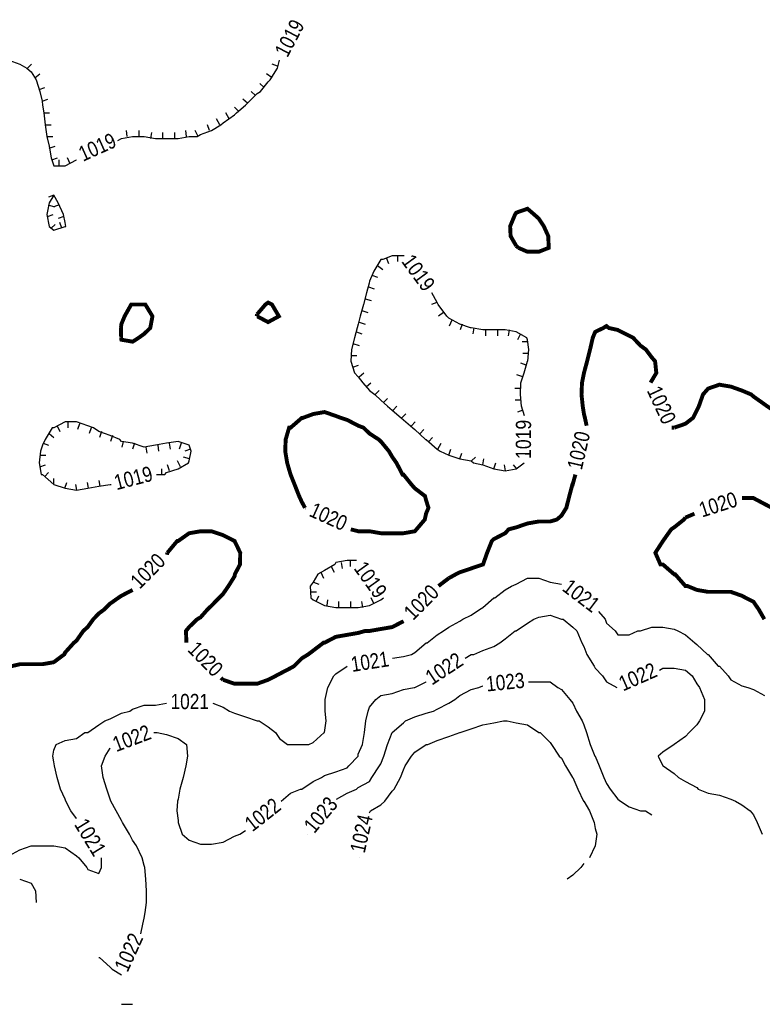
# Model space of a CAD drawing. Extents: x 628896 to 629881, y 4519192 to 4520125.
# Tile 2 of 12: x 629090 to 629280, y 4519224 to 4519476. Entities that reach past the tile are written whole.
import ezdxf
from ezdxf.enums import TextEntityAlignment as Align

# ---------------------------------------------------------------- set-up
doc = ezdxf.new("R2010")
doc.units = 0

msp = doc.modelspace()

# ---------------------------------------------------------------- linework, layer by layer
at = {"layer": 'GSLAYER', "linetype": 'CONTINUOUS', "flags": 128}
for points in [[(629072.875, 4519465.5), (629075.6875, 4519466), (629078.5625, 4519466), (629081.5625, 4519466), (629084.375, 4519466), (629087.3125, 4519466), (629090.125, 4519465), (629091.875, 4519464), (629093, 4519463), (629094.25, 4519461), (629095.1875, 4519458), (629095.8125, 4519455.5), (629095.875, 4519454.5), (629096.1875, 4519452.5), (629096.5625, 4519449.5), (629097, 4519446.5), (629097.5625, 4519444), (629098.125, 4519441), (629098.75, 4519439), (629101.6875, 4519439), (629104.5625, 4519440.5)], [(629092.0625, 4519464), (629093.0625, 4519465)], [(629116.0625, 4519446), (629118.9375, 4519446.5), (629121.875, 4519446.5), (629124.75, 4519446), (629127.625, 4519446), (629130.5625, 4519446), (629133.375, 4519446.5), (629135.4375, 4519446.5), (629136.3125, 4519447), (629139.125, 4519448), (629141.5, 4519449.5), (629142.0625, 4519450), (629145, 4519452), (629145.5, 4519452.5), (629147.8125, 4519454.5), (629148.8125, 4519455.5), (629150.75, 4519457.5), (629151.625, 4519458), (629153.5625, 4519460.5), (629154.125, 4519461), (629155.9375, 4519464), (629156.4375, 4519466)], [(629155.9375, 4519464.5), (629154.5625, 4519465)], [(629156.4375, 4519466), (629156.4375, 4519466)], [(629093.9375, 4519461.5), (629095.25, 4519462.5)], [(629154.5625, 4519461.5), (629153.1875, 4519462.5)], [(629095, 4519458.5), (629096.5, 4519459)], [(629152.5625, 4519459), (629151.4375, 4519460)], [(629150.375, 4519457), (629149.25, 4519458)], [(629095.8125, 4519455.5), (629097.25, 4519456)], [(629146, 4519453), (629145, 4519454)], [(629148.3125, 4519455), (629147.125, 4519456)], [(629096.1875, 4519452.5), (629097.6875, 4519452.5)], [(629143.625, 4519451), (629142.75, 4519452.5)], [(629096.5625, 4519449.5), (629098.0625, 4519449.5)], [(629138.5625, 4519448), (629138.0625, 4519449.5)], [(629141.1875, 4519449.5), (629140.375, 4519451)], [(629097, 4519446.5), (629098.5, 4519446.5)], [(629117.5625, 4519446.5), (629117.375, 4519448)], [(629120.5625, 4519446.5), (629120.5625, 4519448)], [(629123.625, 4519446), (629123.875, 4519447.5)], [(629126.625, 4519446), (629126.625, 4519447.5)], [(629129.6875, 4519446), (629129.6875, 4519447.5)], [(629132.6875, 4519446.5), (629132.5, 4519448)], [(629135.6875, 4519446.5), (629134.9375, 4519448)], [(629097.5625, 4519443.5), (629099.125, 4519444)], [(629115.1875, 4519445.5), (629116.0625, 4519446)], [(629098.25, 4519440.5), (629099.6875, 4519441)], [(629100.125, 4519439), (629100.125, 4519440.5)], [(629103, 4519439.5), (629102.3125, 4519441)], [(629104.5625, 4519440.5), (629104.5625, 4519440.5)], [(629101.6875, 4519424.5), (629101.25, 4519426.5), (629099.875, 4519429.5), (629098.75, 4519431.5), (629097.5625, 4519429.5), (629097, 4519426.5), (629097.625, 4519423.5), (629098.75, 4519422.5), (629101.6875, 4519423.5), (629101.8125, 4519423.5)], [(629098.75, 4519431.5), (629097.4375, 4519431)], [(629097.375, 4519429), (629098.9375, 4519428.5)], [(629100.1875, 4519429), (629098.8125, 4519428.5)], [(629097.125, 4519426), (629098.625, 4519426.5)], [(629098.125, 4519423), (629099.125, 4519424)], [(629101.375, 4519426), (629099.875, 4519425.5)], [(629100.8125, 4519423), (629100.3125, 4519424.5)], [(629101.8125, 4519423.5), (629101.6875, 4519424.5)], [(629188.1875, 4519416), (629185.3125, 4519416), (629182.9375, 4519415), (629182.375, 4519415), (629180.625, 4519412), (629179.5, 4519409.5), (629179.4375, 4519409), (629178.75, 4519406.5), (629177.9375, 4519403.5), (629177.125, 4519400.5), (629176.625, 4519398.5), (629176.375, 4519397.5), (629175.6875, 4519395), (629174.875, 4519392), (629174.6875, 4519389), (629175.6875, 4519386), (629176.625, 4519385), (629177.75, 4519383.5), (629179.5, 4519381.5), (629180.8125, 4519380.5), (629182.375, 4519379), (629184.125, 4519377.5), (629185.3125, 4519376.5), (629187.625, 4519374.5), (629188.1875, 4519374), (629190.5625, 4519372), (629191.0625, 4519371.5), (629193.8125, 4519369), (629193.9375, 4519369), (629196.8125, 4519366.5), (629197.5625, 4519366), (629199.75, 4519365), (629202.5625, 4519364), (629205.5, 4519363.5), (629206.0625, 4519363), (629208.4375, 4519362.5), (629211.25, 4519361.5), (629214.1875, 4519361), (629217, 4519361.5), (629219.0625, 4519363)], [(629183.75, 4519415.5), (629184.3125, 4519414)], [(629186.6875, 4519416), (629186.6875, 4519414.5)], [(629188.375, 4519416), (629188.1875, 4519416)], [(629180.125, 4519411), (629181.5, 4519410.5)], [(629181.5625, 4519413.5), (629182.875, 4519412.5)], [(629179.25, 4519408), (629180.6875, 4519407.5)], [(629218.375, 4519377.5), (629218.0625, 4519380.5), (629218.1875, 4519383.5), (629219.0625, 4519386), (629219.875, 4519389), (629219.9375, 4519389), (629220.25, 4519392), (629219.875, 4519394.5), (629219.75, 4519395), (629217, 4519396.5), (629214.1875, 4519397), (629211.25, 4519397), (629208.4375, 4519397), (629205.5, 4519397.5), (629205.3125, 4519397.5), (629202.5625, 4519398.5), (629199.75, 4519400), (629199.25, 4519400.5), (629197, 4519403.5), (629196.8125, 4519404), (629195.4375, 4519406.5)], [(629195.4375, 4519406.5), (629195.4375, 4519406.5)], [(629178.375, 4519405), (629179.9375, 4519404.5)], [(629196.6875, 4519404), (629195.375, 4519403.5)], [(629177.5625, 4519402), (629179.0625, 4519401.5)], [(629198.375, 4519401.5), (629197.125, 4519400.5)], [(629176.8125, 4519399), (629178.375, 4519398.5)], [(629200.5, 4519399.5), (629199.8125, 4519398)], [(629203.1875, 4519398.5), (629202.625, 4519397)], [(629176.125, 4519396.5), (629177.5625, 4519396)], [(629206.1875, 4519397.5), (629205.875, 4519396)], [(629209.125, 4519397), (629209.125, 4519395.5)], [(629212.1875, 4519397), (629212.1875, 4519395.5)], [(629215.1875, 4519397), (629214.9375, 4519395.5)], [(629218.0625, 4519396), (629217.3125, 4519394.5)], [(629175.25, 4519393.5), (629176.8125, 4519393)], [(629220, 4519394), (629218.5, 4519394)], [(629220.125, 4519391), (629218.6875, 4519391)], [(629174.75, 4519390.5), (629176.25, 4519390.5)], [(629219.5625, 4519388), (629218.1875, 4519388.5)], [(629175.25, 4519387.5), (629176.6875, 4519388)], [(629176.8125, 4519385), (629178, 4519386)], [(629178.6875, 4519382.5), (629179.8125, 4519383.5)], [(629218.6875, 4519385), (629217.1875, 4519385.5)], [(629180.9375, 4519380.5), (629182, 4519381.5)], [(629218.1875, 4519382), (629216.625, 4519382)], [(629183.125, 4519378.5), (629184.125, 4519379.5)], [(629218.1875, 4519379), (629216.6875, 4519379)], [(629185.5, 4519376.5), (629186.5, 4519377.5)], [(629218.6875, 4519376.5), (629217.3125, 4519376)], [(629219.125, 4519375), (629218.375, 4519377.5)], [(629127.125, 4519360), (629127.625, 4519360.5), (629130.5625, 4519361.5), (629133.1875, 4519363), (629133.375, 4519363.5), (629133.9375, 4519366), (629133.375, 4519367.5), (629130.5625, 4519368.5), (629127.625, 4519368), (629124.75, 4519367.5), (629121.875, 4519367), (629118.9375, 4519368), (629116.0625, 4519368.5), (629115.6875, 4519369), (629113.1875, 4519370), (629110.3125, 4519371), (629108.9375, 4519372), (629107.4375, 4519372.5), (629104.5625, 4519373.5), (629101.6875, 4519373.5), (629098.75, 4519372), (629098.375, 4519372), (629096.5625, 4519369), (629095.875, 4519367.5), (629095.375, 4519366), (629095, 4519363), (629095.5625, 4519360), (629095.875, 4519360), (629098.75, 4519357.5), (629098.8125, 4519357.5), (629101.6875, 4519356.5), (629104.5625, 4519356), (629107.4375, 4519356.5), (629110.3125, 4519357), (629113.1875, 4519357.5), (629113.4375, 4519357.5)], [(629102.375, 4519373.5), (629102.375, 4519372)], [(629187.75, 4519374.5), (629188.8125, 4519375.5)], [(629190.1875, 4519372.5), (629191.125, 4519373.5)], [(629099.625, 4519372.5), (629100.3125, 4519371)], [(629105.375, 4519373), (629104.875, 4519371.5)], [(629108.3125, 4519372), (629107.8125, 4519370.5)], [(629110.9375, 4519371), (629110.4375, 4519369.5)], [(629192.4375, 4519370.5), (629193.375, 4519371.5)], [(629097.5625, 4519370.5), (629098.8125, 4519369.5)], [(629113.8125, 4519370), (629113.25, 4519368.5)], [(629116.5, 4519368.5), (629116.1875, 4519367)], [(629194.625, 4519368.5), (629195.625, 4519369.5)], [(629096.0625, 4519368), (629097.4375, 4519367.5)], [(629119.4375, 4519368), (629118.9375, 4519366.5)], [(629122.3125, 4519367), (629122.5625, 4519365.5)], [(629125.375, 4519367.5), (629125.5625, 4519366)], [(629128.3125, 4519368), (629128.5625, 4519366.5)], [(629131.3125, 4519368), (629130.8125, 4519366.5)], [(629133.6875, 4519366.5), (629132.3125, 4519366)], [(629196.9375, 4519366.5), (629197.8125, 4519368)], [(629199.75, 4519365), (629200.3125, 4519366.5)], [(629095.25, 4519365), (629096.75, 4519365)], [(629131.1875, 4519362), (629130.4375, 4519363.5)], [(629133.4375, 4519364), (629131.9375, 4519364.5)], [(629202.5625, 4519364), (629203.0625, 4519365.5)], [(629205.5625, 4519363.5), (629206.5625, 4519364.5)], [(629208.4375, 4519362.5), (629208.6875, 4519364)], [(629095.1875, 4519362), (629096.6875, 4519362.5)], [(629126.4375, 4519360), (629126.4375, 4519361.5)], [(629128.375, 4519361), (629127.875, 4519362.5)], [(629211.25, 4519361.5), (629211.75, 4519363)], [(629214.25, 4519361), (629214, 4519362.5)], [(629217.1875, 4519361.5), (629216.3125, 4519362.5)], [(629219.0625, 4519363), (629219.0625, 4519363)], [(629096.5, 4519359.5), (629097.4375, 4519360.5)], [(629098.75, 4519357.5), (629098.75, 4519359)], [(629110.625, 4519357), (629110.375, 4519358.5)], [(629125, 4519360), (629127.125, 4519360)], [(629101.625, 4519356.5), (629102.125, 4519358)], [(629104.6875, 4519356), (629104.375, 4519357.5)], [(629107.625, 4519356.5), (629107.375, 4519358)], [(629113.4375, 4519357.5), (629113.4375, 4519357.5)], [(629173.75, 4519338), (629170.875, 4519337.5), (629170.625, 4519337), (629168, 4519335.5), (629166.25, 4519334.5), (629165.125, 4519332.5), (629164.3125, 4519331.5), (629164.5, 4519328.5), (629165.125, 4519328), (629168, 4519326.5), (629170.875, 4519326), (629173.75, 4519326), (629176.625, 4519326), (629179.5, 4519326.5), (629182.375, 4519328), (629183.0625, 4519328.5)], [(629176.125, 4519338), (629173.75, 4519338)], [(629174.5625, 4519338), (629174.5625, 4519336.5)], [(629169.6875, 4519336.5), (629170.4375, 4519335)], [(629172.25, 4519337.5), (629172.5, 4519336)], [(629167.0625, 4519335), (629167.75, 4519333.5)], [(629188.1875, 4519313.5), (629190.1875, 4519314), (629191.0625, 4519314.5), (629193.9375, 4519317), (629194.25, 4519317), (629196.8125, 4519319), (629198.4375, 4519320), (629199.75, 4519321), (629202.5625, 4519322.5), (629203.375, 4519323), (629205.5, 4519324), (629207.625, 4519325.5), (629208.4375, 4519326), (629211.25, 4519328.5), (629211.5625, 4519328.5), (629214.1875, 4519330.5), (629215.8125, 4519331.5), (629217, 4519332), (629219.875, 4519333.5), (629222.75, 4519333.5), (629225.6875, 4519332.5), (629228.5625, 4519332)], [(629165.1875, 4519332.5), (629166.5625, 4519332)], [(629228.5625, 4519332), (629228.5625, 4519332)], [(629164.4375, 4519330), (629165.9375, 4519330)], [(629165.875, 4519327.5), (629166.5625, 4519329)], [(629168.625, 4519326.5), (629168.875, 4519328)], [(629180.625, 4519327), (629179.9375, 4519328.5)], [(629183.0625, 4519328.5), (629183.0625, 4519328.5)], [(629171.6875, 4519326), (629171.6875, 4519327.5)], [(629174.6875, 4519326), (629174.6875, 4519327.5)], [(629177.75, 4519326), (629177.5, 4519327.5)], [(629205.5, 4519314), (629206.1875, 4519314), (629208.4375, 4519315), (629211.25, 4519316), (629212.8125, 4519317), (629214.1875, 4519318), (629216.75, 4519320), (629217, 4519320), (629219.875, 4519322), (629221.5, 4519323), (629222.75, 4519323.5), (629225.6875, 4519324), (629228.5625, 4519323), (629229, 4519323), (629231.4375, 4519321), (629232.5, 4519320), (629233.8125, 4519317), (629234.3125, 4519316), (629235.0625, 4519314), (629236.9375, 4519311), (629237.1875, 4519310.5), (629239.0625, 4519308.5), (629240.0625, 4519307), (629242.75, 4519305.5)], [(629238, 4519325), (629239.75, 4519323)], [(629239.75, 4519323), (629240.0625, 4519322), (629242.25, 4519320), (629242.9375, 4519319), (629245.875, 4519319), (629248.125, 4519320), (629248.75, 4519320), (629251.625, 4519321), (629254.5, 4519321), (629257.375, 4519320.5), (629258.3125, 4519320), (629260.25, 4519319), (629262.6875, 4519317), (629263.1875, 4519316.5), (629265.875, 4519314), (629266.0625, 4519314), (629268.625, 4519311), (629268.9375, 4519311), (629271.1875, 4519308.5), (629271.875, 4519307.5), (629274.6875, 4519306), (629276.25, 4519305.5), (629277.625, 4519305), (629280.4375, 4519303.5)], [(629185.375, 4519313), (629188.1875, 4519313.5)], [(629203.9375, 4519313), (629205.5, 4519314)], [(629142.0625, 4519300.5), (629143.6875, 4519299.5), (629145, 4519299), (629147.8125, 4519298), (629150.75, 4519297), (629151.3125, 4519297), (629153.5625, 4519295.5), (629155.4375, 4519294), (629156.4375, 4519292.5), (629158.5625, 4519291), (629159.3125, 4519291), (629162.1875, 4519291), (629163.9375, 4519291), (629165.125, 4519291.5), (629167.9375, 4519294), (629168, 4519294), (629168.375, 4519297), (629168.1875, 4519299.5), (629168.125, 4519302.5), (629168.8125, 4519305.5), (629170.375, 4519308.5), (629170.875, 4519309), (629173.75, 4519311)], [(629173.75, 4519311), (629173.75, 4519311)], [(629254.5, 4519310.5), (629257.375, 4519310.5), (629260.25, 4519310), (629262, 4519308.5), (629263.1875, 4519306.5), (629263.875, 4519305.5), (629265.125, 4519302.5), (629265.125, 4519299.5), (629263.875, 4519297), (629263.1875, 4519296), (629261.25, 4519294), (629260.25, 4519293), (629257.375, 4519291), (629254.5, 4519289), (629253.3125, 4519288), (629254.5, 4519285.5), (629254.5625, 4519285.5), (629257.375, 4519283.5), (629258.5, 4519282.5), (629260.25, 4519281.5), (629263.1875, 4519280), (629263.5, 4519279.5), (629266.0625, 4519278.5), (629268.9375, 4519278), (629271.875, 4519277), (629273.0625, 4519276.5), (629274.6875, 4519275.5), (629276.8125, 4519274), (629277.625, 4519273), (629278.5625, 4519271), (629279.875, 4519268)], [(629253.625, 4519310), (629254.5, 4519310.5)], [(629159.3125, 4519278.5), (629161.875, 4519279.5), (629162.1875, 4519279.5), (629165.125, 4519281.5), (629167.25, 4519282.5), (629168, 4519283), (629170.875, 4519284), (629173.75, 4519285), (629174.1875, 4519285.5), (629176.625, 4519288), (629176.625, 4519288.5), (629177.6875, 4519291), (629178.1875, 4519294), (629178.5625, 4519297), (629179.125, 4519299.5), (629179.5, 4519300.5), (629181.125, 4519302.5), (629182.375, 4519303.5), (629185.3125, 4519304), (629188.1875, 4519305), (629190.875, 4519305.5), (629191.0625, 4519305.5), (629193.9375, 4519307)], [(629173.75, 4519278.5), (629176.125, 4519279.5), (629176.625, 4519280), (629179.5, 4519281.5), (629180.125, 4519282.5), (629182.0625, 4519285.5), (629182.375, 4519286), (629183.125, 4519288), (629184.125, 4519291), (629185.3125, 4519294), (629185.3125, 4519294), (629188.1875, 4519296.5), (629188.6875, 4519297), (629191.0625, 4519298), (629193.9375, 4519299), (629195.8125, 4519299.5), (629196.8125, 4519300), (629199.75, 4519301.5), (629201.3125, 4519302.5), (629202.5625, 4519303.5), (629205.5, 4519305), (629207.4375, 4519305.5), (629208.4375, 4519306)], [(629193.9375, 4519307), (629193.9375, 4519307)], [(629208.4375, 4519306), (629208.4375, 4519306)], [(629220.125, 4519307), (629222.75, 4519307)], [(629222.75, 4519307), (629225.6875, 4519307), (629227.625, 4519305.5), (629228.5625, 4519305), (629230.6875, 4519302.5), (629231.4375, 4519301.5), (629232.4375, 4519299.5), (629233.875, 4519297), (629234.3125, 4519296), (629235, 4519294), (629235.9375, 4519291), (629237.125, 4519288), (629237.1875, 4519288), (629238.1875, 4519285.5), (629239.375, 4519282.5), (629240.0625, 4519281), (629241, 4519279.5), (629242.9375, 4519277), (629243.625, 4519276.5), (629245.875, 4519275), (629248.75, 4519274), (629250.0625, 4519274), (629251.625, 4519273)], [(629242.75, 4519305.5), (629242.75, 4519305.5)], [(629104.5625, 4519272), (629103.125, 4519274), (629101.8125, 4519276.5), (629101.6875, 4519277), (629100.5, 4519279.5), (629099.625, 4519282.5), (629098.9375, 4519285.5), (629098.75, 4519286.5), (629098.5625, 4519288), (629098.75, 4519289.5), (629099.375, 4519291), (629101.6875, 4519292), (629104.5625, 4519292.5), (629106.75, 4519294), (629107.4375, 4519294), (629110.3125, 4519296), (629111.8125, 4519297), (629113.1875, 4519297.5), (629116.0625, 4519299), (629118.25, 4519299.5), (629118.9375, 4519300), (629121.875, 4519301), (629124.75, 4519301), (629127.625, 4519301.5)], [(629127.625, 4519301.5), (629127.625, 4519301.5)], [(629139.4375, 4519301.5), (629142.0625, 4519300.5)], [(629179.5, 4519273.5), (629179.75, 4519274), (629182.375, 4519275.5), (629183.375, 4519276.5), (629185.3125, 4519279), (629185.8125, 4519279.5), (629187.375, 4519282.5), (629188.1875, 4519284.5), (629188.625, 4519285.5), (629190.1875, 4519288), (629191.0625, 4519289), (629193.9375, 4519291), (629194.375, 4519291), (629196.8125, 4519292), (629199.75, 4519293), (629202.5625, 4519294), (629202.6875, 4519294), (629205.5, 4519295), (629208.4375, 4519296), (629211.25, 4519296.5), (629213.75, 4519297), (629214.1875, 4519297), (629214.6875, 4519297), (629217, 4519296.5), (629219.875, 4519296), (629222.75, 4519294), (629223.125, 4519294), (629225.6875, 4519291.5), (629226, 4519291), (629227.9375, 4519288), (629228.5625, 4519287.5), (629229.625, 4519285.5), (629231.375, 4519282.5), (629231.4375, 4519282.5), (629232.75, 4519279.5), (629234.1875, 4519276.5), (629234.3125, 4519276.5), (629235.75, 4519274), (629236.9375, 4519271), (629237.1875, 4519269.5), (629237.625, 4519268), (629237.1875, 4519265), (629235.75, 4519262)], [(629124.3125, 4519294), (629124.75, 4519294)], [(629124.75, 4519294), (629125.1875, 4519294), (629127.625, 4519293.5), (629130.5625, 4519292.5), (629132.6875, 4519291), (629133, 4519288), (629132.5, 4519285.5), (629131.8125, 4519282.5), (629131, 4519279.5), (629130.5625, 4519277), (629130.4375, 4519276.5), (629130.25, 4519274), (629130.5625, 4519271.5), (629130.5625, 4519271), (629131.625, 4519268), (629133.375, 4519266.5), (629136.3125, 4519265.5), (629139.125, 4519265.5), (629142.0625, 4519266), (629145, 4519267.5), (629146.3125, 4519268), (629147.8125, 4519269)], [(629121.5625, 4519245), (629121.875, 4519246.5), (629122.125, 4519248), (629122.4375, 4519250.5), (629122.5, 4519253.5), (629122.3125, 4519256.5), (629122.0625, 4519259.5), (629121.875, 4519260), (629121.375, 4519262), (629119.9375, 4519265), (629118.9375, 4519266.5), (629118.125, 4519268), (629116.3125, 4519271), (629116.0625, 4519271.5), (629114.75, 4519274), (629113.375, 4519276.5), (629113.1875, 4519277), (629112.375, 4519279.5), (629111.375, 4519282.5), (629110.9375, 4519285.5), (629111.875, 4519288), (629113.1875, 4519290)], [(629113.1875, 4519290), (629113.1875, 4519290)], [(629156.875, 4519276.5), (629159.3125, 4519278.5)], [(629171.0625, 4519277), (629173.75, 4519278.5)], [(629179.5, 4519273.5), (629179.5, 4519273.5)], [(629104.5625, 4519272), (629104.5625, 4519272)], [(629147.8125, 4519269), (629147.8125, 4519269)], [(629163.5625, 4519268), (629163.5625, 4519268)], [(629087.3125, 4519262.5), (629090.125, 4519264), (629093, 4519265), (629095.8125, 4519265), (629095.875, 4519265), (629096.8125, 4519265), (629098.75, 4519265), (629101.6875, 4519264.5), (629104.5625, 4519262.5), (629105.1875, 4519262), (629107.1875, 4519259.5), (629107.4375, 4519259), (629110.3125, 4519258), (629110.9375, 4519259.5), (629110.9375, 4519262)], [(629110.9375, 4519262), (629110.9375, 4519262)], [(629177, 4519262), (629177, 4519262)], [(629234.3125, 4519260.5), (629233.5, 4519259.5)], [(629233.5, 4519259.5), (629231.4375, 4519257.5), (629230.0625, 4519256.5)], [(629090.125, 4519256.5), (629093, 4519255.5)], [(629093, 4519255.5), (629094.0625, 4519253.5), (629094.3125, 4519250.5)], [(629121, 4519242.5), (629121.5625, 4519245)], [(629110.3125, 4519236.5), (629110.4375, 4519236.5)], [(629110.4375, 4519236.5), (629113.1875, 4519234), (629113.6875, 4519233.5), (629116.0625, 4519232)], [(629116.0625, 4519232), (629116.0625, 4519232)], [(629116.0625, 4519224.5), (629118.9375, 4519224.5)]]:
    msp.add_lwpolyline(points, dxfattribs=at)
at = {"layer": 'GSLAYER', "linetype": 'CONTINUOUS', "const_width": 1, "flags": 128}
for points in [[(629217, 4519418.5), (629215.5625, 4519421), (629215.4375, 4519423.5), (629216.6875, 4519426.5), (629217, 4519427), (629219.875, 4519428), (629221.625, 4519426.5), (629222.75, 4519425.5), (629224.0625, 4519423.5), (629225.1875, 4519421), (629225.3125, 4519418), (629222.75, 4519417), (629219.875, 4519417), (629217.5625, 4519418)], [(629217.5625, 4519418), (629217, 4519418.5)], [(629115.9375, 4519397.5), (629116.0625, 4519398.5), (629116.875, 4519400.5), (629118.5625, 4519403.5), (629118.9375, 4519403.5), (629121.875, 4519403.5), (629122.1875, 4519403.5), (629124, 4519400.5), (629123.4375, 4519397.5), (629121.875, 4519396), (629120.5, 4519395), (629118.9375, 4519394), (629116.0625, 4519394.5), (629116, 4519395)], [(629150.75, 4519401), (629152.875, 4519403.5), (629153.5625, 4519404), (629154.5625, 4519403.5), (629156.3125, 4519400.5), (629153.5625, 4519399), (629150.75, 4519400.5), (629150.625, 4519400.5)], [(629150.625, 4519400.5), (629150.75, 4519401)], [(629234.5625, 4519374.5), (629234.3125, 4519375.5), (629234, 4519377.5), (629233.6875, 4519380.5), (629233.8125, 4519383.5), (629234.3125, 4519386), (629235.125, 4519389), (629235.875, 4519392), (629236.5625, 4519395), (629237.1875, 4519396.5), (629239.25, 4519397.5), (629240.0625, 4519398), (629240.6875, 4519397.5), (629242.9375, 4519397), (629245.875, 4519395.5), (629246.875, 4519395), (629248.75, 4519393), (629250.125, 4519392), (629251.625, 4519390), (629252.5, 4519389), (629252.8125, 4519386), (629251.625, 4519384), (629251.375, 4519383.5)], [(629116, 4519395), (629115.9375, 4519397.5)], [(629251.375, 4519383.5), (629251.375, 4519383.5)], [(629257.375, 4519372), (629260.25, 4519373), (629262.1875, 4519374.5), (629263.1875, 4519376.5), (629263.6875, 4519377.5), (629264.75, 4519380.5), (629266.0625, 4519382), (629268.9375, 4519383), (629271.875, 4519382.5), (629274.6875, 4519381.5), (629277.0625, 4519380.5), (629277.625, 4519380), (629280.4375, 4519378), (629281.125, 4519377.5), (629283.375, 4519376), (629285.5, 4519374.5), (629286.3125, 4519374.5), (629289.125, 4519372.5), (629291.1875, 4519372), (629292.0625, 4519371.5), (629294.875, 4519371), (629297.75, 4519370.5)], [(629163, 4519351.5), (629162.1875, 4519353), (629161.5, 4519354.5), (629160.3125, 4519357.5), (629159.3125, 4519360), (629158.4375, 4519363), (629157.9375, 4519366), (629158.0625, 4519369), (629158.9375, 4519372), (629159.3125, 4519372), (629162.1875, 4519374.5), (629162.4375, 4519374.5), (629165.125, 4519375.5), (629168, 4519376), (629170.875, 4519375), (629172.1875, 4519374.5), (629173.75, 4519374), (629176.625, 4519372.5), (629177.9375, 4519372), (629179.5, 4519370.5), (629181.8125, 4519369), (629182.375, 4519368.5), (629184.4375, 4519366), (629185.3125, 4519364.5), (629186.375, 4519363), (629187.9375, 4519360), (629188.1875, 4519360), (629190.1875, 4519357.5), (629191.0625, 4519356.5), (629193.6875, 4519354.5), (629193.9375, 4519353.5), (629194.5625, 4519351.5), (629193.9375, 4519350), (629193.625, 4519348.5), (629191.5, 4519346), (629191.0625, 4519345.5), (629188.1875, 4519345), (629185.3125, 4519345), (629182.375, 4519345), (629179.5, 4519345.5), (629176.625, 4519345.5), (629174.6875, 4519346)], [(629235, 4519372.5), (629234.5625, 4519374.5)], [(629256.75, 4519372), (629257.375, 4519372)], [(629199.75, 4519333.5), (629201.5625, 4519334.5), (629202.5625, 4519335), (629205.5, 4519336), (629208.4375, 4519337), (629208.5, 4519337), (629209.5625, 4519340), (629210.75, 4519343), (629211.25, 4519343.5), (629214.1875, 4519345), (629215.0625, 4519346), (629217, 4519346.5), (629219.875, 4519347.5), (629222.75, 4519348), (629225.6875, 4519348), (629227.375, 4519348.5), (629228.5625, 4519349.5), (629229.8125, 4519351.5), (629230.5625, 4519354.5), (629231.375, 4519357.5), (629231.4375, 4519357.5), (629232.125, 4519360)], [(629232.125, 4519360), (629232.125, 4519360)], [(629320.8125, 4519348.5), (629317.9375, 4519348), (629315.0625, 4519347), (629313.3125, 4519346), (629312.1875, 4519345.5), (629309.3125, 4519344), (629306.375, 4519343.5), (629303.5, 4519343.5), (629300.625, 4519343.5), (629297.75, 4519344), (629294.875, 4519344.5), (629292.0625, 4519345.5), (629291.375, 4519346), (629289.125, 4519347), (629287, 4519348.5), (629286.3125, 4519349), (629283.375, 4519351), (629282.375, 4519351.5), (629280.4375, 4519352.5), (629277.625, 4519354), (629274.6875, 4519354)], [(629274.6875, 4519354), (629274.6875, 4519354)], [(629163.125, 4519351.5), (629163, 4519351.5)], [(629260.25, 4519349), (629259.875, 4519348.5), (629257.375, 4519346.5), (629256.625, 4519346), (629254.5, 4519343), (629254.5, 4519343), (629252.5625, 4519340), (629253.875, 4519337), (629254.5, 4519337), (629257.375, 4519334.5), (629257.625, 4519334.5), (629260.25, 4519331.5), (629260.75, 4519331.5), (629263.1875, 4519330.5), (629266.0625, 4519330), (629268.9375, 4519330), (629271.875, 4519330), (629274.6875, 4519329), (629275.625, 4519328.5), (629277.625, 4519327.5), (629279, 4519325.5), (629280.4375, 4519323)], [(629262.5625, 4519350), (629260.25, 4519349)], [(629127.8125, 4519340), (629130.3125, 4519343), (629130.5625, 4519343), (629133.375, 4519345), (629136.3125, 4519345.5), (629139.125, 4519345.5), (629142.0625, 4519344.5), (629145, 4519343), (629145, 4519343), (629146.4375, 4519340), (629146.375, 4519337), (629145.0625, 4519334.5), (629145, 4519334), (629143.4375, 4519331.5), (629142.0625, 4519329.5), (629141.0625, 4519328.5), (629139.125, 4519326.5), (629138.0625, 4519325.5), (629136.3125, 4519323.5), (629135.4375, 4519323), (629133.375, 4519321), (629132.5625, 4519320), (629132.6875, 4519317)], [(629174.6875, 4519346), (629174.6875, 4519346)], [(629127.6875, 4519339.5), (629127.8125, 4519340)], [(629197.125, 4519331.5), (629199.75, 4519333.5)], [(629088, 4519311), (629090.125, 4519311.5), (629093, 4519311.5), (629095.875, 4519311.5), (629098.75, 4519312), (629101.4375, 4519314), (629101.6875, 4519314.5), (629103.9375, 4519317), (629104.5625, 4519317.5), (629106.3125, 4519320), (629107.4375, 4519321), (629108.875, 4519323), (629110.3125, 4519324.5), (629111.6875, 4519325.5), (629113.1875, 4519327), (629115.3125, 4519328.5), (629116.0625, 4519329), (629118.9375, 4519330.5)], [(629118.9375, 4519330.5), (629118.9375, 4519330.5)], [(629142.0625, 4519307.5), (629145, 4519306.5), (629147.8125, 4519306.5), (629150.75, 4519306.5), (629153.5625, 4519307.5), (629155.5, 4519308.5), (629156.4375, 4519309), (629159.3125, 4519310.5), (629160.1875, 4519311), (629162.1875, 4519313), (629163.8125, 4519314), (629165.125, 4519315), (629167.75, 4519317), (629168, 4519317), (629170.875, 4519318.5), (629173.75, 4519319), (629176.625, 4519319.5), (629178.375, 4519320), (629179.5, 4519320), (629182.375, 4519320.5), (629185.3125, 4519321), (629188.1875, 4519322.5)], [(629188.1875, 4519322.5), (629188.1875, 4519322.5)], [(629132.6875, 4519317), (629132.6875, 4519317)], [(629141.5, 4519308), (629142.0625, 4519307.5)]]:
    msp.add_lwpolyline(points, dxfattribs=at)

# ---------------------------------------------------------------- texts
at = {"layer": 'GSLAYER', "color": 7}
for s, rotation, width, p, p2 in [('1019', 62.6, 0.780621, (629158.5, 4519466.5), (629163, 4519475)), ('1019', 25.2, 0.790123, (629106.25, 4519440), (629115.125, 4519444)), ('1019', 306.6, 0.805604, (629187.5, 4519414.5), (629193.375, 4519406.5)), ('1020', 295.3, 0.764505, (629250.3125, 4519381.5), (629254.5, 4519372.5)), ('1019', 89.7, 0.811667, (629220.75, 4519364), (629220.8125, 4519374)), ('1020', 77, 0.750805, (629233.75, 4519361), (629235.9375, 4519370.5)), ('1019', 12.3, 0.802227, (629114.8125, 4519356), (629124.375, 4519358.5)), ('1020', 18.3, 0.758099, (629264.5, 4519349), (629273.875, 4519352)), ('1020', 334.6, 0.745353, (629163.8125, 4519349.5), (629172.625, 4519345.5)), ('1020', 45.8, 0.75565, (629120.75, 4519330.5), (629127.625, 4519337.5)), ('1019', 306.1, 0.799641, (629175.3125, 4519336), (629181.0625, 4519328)), ('1021', 323.4, 0.807598, (629228.5, 4519330.5), (629236.4375, 4519324.5)), ('1020', 45.2, 0.75903, (629190.625, 4519322.5), (629197.5625, 4519329.5)), ('1020', 314.4, 0.75565, (629132.75, 4519315), (629139.625, 4519308)), ('1021', 9.8, 0.790644, (629175.0625, 4519309.5), (629184.6875, 4519311)), ('1022', 31, 0.735071, (629195.4375, 4519306), (629203.8125, 4519311.5)), ('1022', 22.6, 0.726743, (629244.3125, 4519304.5), (629253.375, 4519308.5)), ('1023', 4.9, 0.723612, (629209.5, 4519304.5), (629219.3125, 4519305.5)), ('1022', 19.9, 0.72557, (629114.75, 4519289), (629124, 4519292.5)), ('1023', 50.2, 0.716238, (629165.375, 4519268), (629171.625, 4519275.5)), ('1022', 39.6, 0.711821, (629149.5625, 4519268.5), (629157.1875, 4519274.5)), ('1024', 77.4, 0.71418, (629178.25, 4519263), (629180.375, 4519272.5)), ('1021', 302.3, 0.808235, (629103.875, 4519270.5), (629109.0625, 4519262)), ('1022', 64.8, 0.726323, (629117.625, 4519232.5), (629121.75, 4519241.5))]:
    msp.add_text(s, height=3.89682, rotation=rotation, dxfattribs=dict(at, width=width)).set_placement(p, p2, align=Align.FIT)
at = {"layer": 'GSLAYER', "color": 7, "width": 0.796432}
msp.add_text('1021', height=3.89682, dxfattribs=at).set_placement((629128.625, 4519300), (629138.4375, 4519300), align=Align.FIT)

doc.saveas('drawing.dxf')
